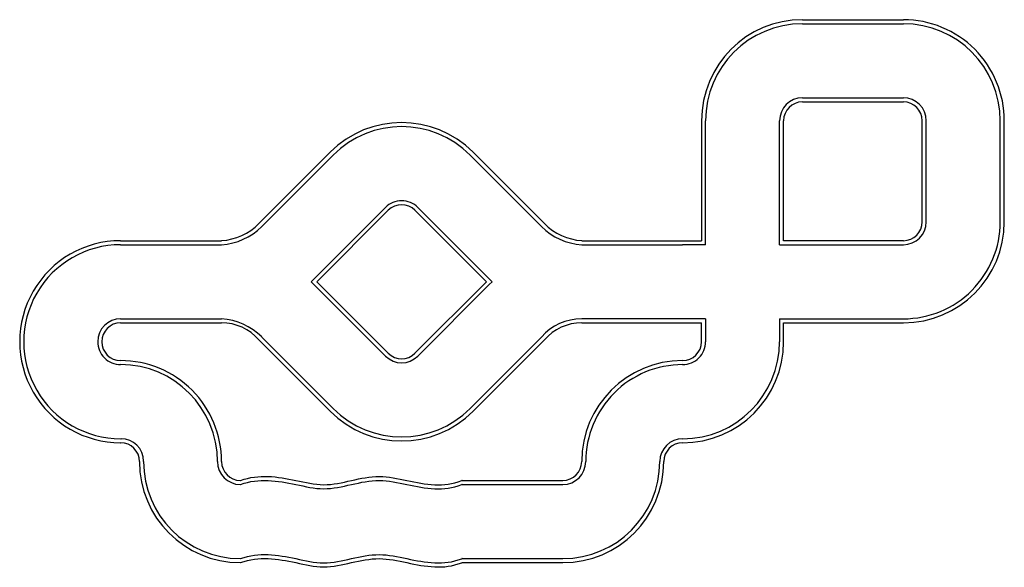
# Model space of a CAD drawing. Header units: millimetres. Extents: x -5945 to 1371, y -16438 to -12374.
import ezdxf

# ---------------------------------------------------------------- set-up
doc = ezdxf.new("R2010")
doc.units = ezdxf.units.MM

msp = doc.modelspace()

# ---------------------------------------------------------------- linework, layer by layer
at = {"color": 7, "linetype": 'Continuous', "lineweight": 25}
for p, q in [((-128.7, -12373.7), (-128.7, -12373.6)), ((-128.7, -12373.7), (621.3, -12373.7)), ((-128.7, -12403.7), (621.3, -12403.7)), ((-128.7, -12953.7), (621.3, -12953.7)), ((-128.7, -12983.7), (621.3, -12983.7)), ((-878.7, -13123.7), (-878.7, -14013.7)), ((-848.7, -14043.7), (-848.7, -13123.7)), ((-298.7, -14043.7), (-298.7, -13123.7)), ((-268.7, -14013.7), (-268.7, -13123.7)), ((761.3, -13873.7), (761.3, -13123.6)), ((791.3, -13873.7), (791.3, -13123.6)), ((1341.3, -13873.7), (1341.3, -13123.6)), ((1371.3, -13873.7), (1371.3, -13123.7)), ((-3637, -13357), (-4167.3, -13887.3)), ((-3615.7, -13378.2), (-4146, -13908.5)), ((-2597.6, -13378.2), (-2067.2, -13908.5)), ((-2576.3, -13357), (-2046, -13887.3)), ((-3226.8, -13767.1), (-3778.4, -14318.7)), ((-3205.6, -13788.3), (-3735.9, -14318.7)), ((-3007.6, -13788.3), (-2477.3, -14318.6)), ((-2986.4, -13767.1), (-2434.9, -14318.7)), ((1371.3, -13873.7), (1371.3, -13873.7)), ((-5194.6, -14013.7), (-4444.6, -14013.7)), ((-5194.6, -14043.7), (-4444.6, -14043.7)), ((-1768.7, -14013.7), (-878.7, -14013.7)), ((-1768.7, -14043.7), (-1018.7, -14043.7)), ((-848.7, -14043.7), (-1018.7, -14043.7)), ((-298.7, -14043.7), (621.3, -14043.7)), ((621.3, -14013.7), (-268.7, -14013.7)), ((-3226.9, -14870.2), (-3778.4, -14318.7)), ((-3205.6, -14849), (-3735.9, -14318.7)), ((-3007.7, -14849), (-2477.3, -14318.6)), ((-2456.1, -14339.9), (-2434.9, -14318.7)), ((-2986.4, -14870.2), (-2456.1, -14339.9)), ((-5194.6, -14593.7), (-4444.6, -14593.7)), ((-5194.6, -14623.7), (-4444.6, -14623.7)), ((-848.7, -14593.7), (-1768.7, -14593.7)), ((-1768.7, -14623.7), (-878.7, -14623.7)), ((-878.7, -14763.7), (-878.7, -14623.7)), ((-848.7, -14593.7), (-848.7, -14763.7)), ((-298.7, -14593.7), (-298.7, -14763.7)), ((-298.7, -14593.7), (621.3, -14593.7)), ((-268.7, -14623.7), (621.3, -14623.7)), ((-268.7, -14763.7), (-268.7, -14623.7)), ((621.3, -14593.7), (621.3, -14593.7)), ((621.3, -14623.7), (621.3, -14623.7)), ((-3637, -15280.3), (-4167.3, -14750)), ((-3615.8, -15259.1), (-4146.1, -14728.8)), ((-2597.5, -15259.1), (-2067.2, -14728.8)), ((-2576.3, -15280.3), (-2046, -14750)), ((-268.7, -14763.7), (-268.7, -14763.7)), ((-5194.3, -15483.7), (-5191.6, -15483.7)), ((-1018.7, -15483.7), (-1018.7, -15483.7)), ((-5194.6, -15513.7), (-5193.6, -15513.7)), ((-5054.6, -15653.7), (-5054.6, -15652.7)), ((-5024.6, -15652.8), (-5024.6, -15650.7)), ((-2656.8, -15793.7), (-1908.7, -15793.7)), ((-2656.8, -15823.7), (-1908.7, -15823.7)), ((-2656.7, -16373.7), (-1908.7, -16373.7)), ((-2656.7, -16403.7), (-1908.7, -16403.7)), ((-1908.7, -16403.7), (-1908.7, -16403.7))]:
    msp.add_line(p, q, dxfattribs=at)
at = {"color": 7, "linetype": 'Continuous', "lineweight": 25, "flags": 128}
msp.add_lwpolyline([(621.3, -12373.7), (621.3, -12373.7), (621.3, -12373.7), (621.3, -12373.7), (621.3, -12373.7), (621.3, -12373.7), (621.3, -12373.7), (621.3, -12373.7), (621.3, -12373.7)], dxfattribs=at)
at = {"color": 7, "linetype": 'Continuous', "lineweight": 25}
for centre, radius, start, end in [((-128.7, -13123.7), 750, 90.0001, 180), ((-128.7, -13123.7), 720, 90, 180), ((621.3, -13123.6), 750, 359.99952, 89.99993), ((621.3, -13123.6), 720, 0, 90), ((-128.7, -13123.7), 170, 90, 180), ((-128.7, -13123.7), 140, 90, 180), ((621.3, -13123.6), 170, 0, 90), ((621.3, -13123.6), 140, 0, 90), ((-3106.6, -13887.3), 750, 45, 135), ((-3106.6, -13887.2), 719.9, 45, 135), ((-3106.6, -13887.3), 170, 44.9976, 135), ((-3106.6, -13887.3), 140, 45, 135), ((-4474.8, -13579.8), 434.9, 273.98553, 315), ((-1738.4, -13579.8), 434.9, 225, 266.01413), ((621.3, -13873.7), 750, 270, 360), ((621.3, -13873.7), 720, 269.99965, 360), ((621.3, -13873.7), 140, 270, 360), ((621.3, -13873.7), 170, 270, 360), ((-4474.6, -13580), 464.7, 273.69934, 314.99934), ((-1738.6, -13580), 464.7, 225, 266.29338), ((-5194.6, -14763.7), 750, 90, 270.00014), ((-5194.6, -14763.7), 720, 90, 270.0274), ((-5194.6, -14763.7), 170, 90, 180), ((-5194.6, -14763.7), 140, 90, 180), ((-4474.7, -15057.3), 464.7, 45, 86.29338), ((-4444.6, -14991.2), 367.5, 41.01413, 90), ((-1768.7, -14991), 397.3, 90, 138.70732), ((-1768.7, -14991.2), 367.5, 90, 138.98587), ((-5194.6, -14763.7), 170, 180.00092, 270.00092), ((-5194.6, -14763.7), 140, 180.00112, 270.00014), ((-1018.7, -14763.7), 750, 270, 360), ((-1018.7, -14763.7), 720, 270, 360), ((-1018.7, -14763.7), 170, 269.9998, 0), ((-1018.7, -14763.7), 140, 270, 360), ((-3106.6, -14750), 140, 225, 315), ((-5194.6, -15653.7), 750, 0.00014, 90.00014), ((-3106.6, -14750), 170, 225, 315), ((-1018.7, -15653.7), 750, 90, 179.99976), ((-5194.6, -15653.7), 720, 359.99996, 89.99996), ((-1018.7, -15653.7), 720, 89.9998, 180), ((-3106.6, -14750), 750, 225, 315), ((-3106.6, -14750), 720, 225, 315), ((-5191.6, -15650.7), 167, 0, 90), ((-1018.7, -15653.7), 170, 90, 179.99951), ((-5193.6, -15652.7), 139, 0, 90), ((-1018.7, -15653.7), 140, 90, 179.9994), ((-4304.6, -15653.7), 750, 180.00032, 269.86528), ((-4304.6, -15653.7), 720, 179.93545, 269.85956), ((-4304.6, -15653.7), 170, 180.00092, 269.38081), ((-4304.6, -15653.7), 140, 180.00014, 269.24024), ((-1908.7, -15653.7), 750, 270, 359.99987), ((-1908.7, -15653.7), 720, 270, 359.99951), ((-1908.7, -15653.7), 170, 270, 360), ((-1908.7, -15653.7), 140, 270, 360), ((-4306.3, -15783.6), 10, 269.24024, 289.8309), ((-2656.8, -15803.7), 10, 90, 111.68709), ((-4306.3, -15813.6), 10, 269.38081, 289.83162), ((-2656.8, -15833.7), 10, 90, 111.68709), ((-4306.3, -16363.7), 10, 269.85956, 289.83411), ((-2656.7, -16383.7), 10, 90, 111.68709), ((-4306.3, -16393.7), 10, 269.86528, 289.83414), ((-2656.7, -16413.7), 10.1, 90, 111.68709)]:
    msp.add_arc(centre, radius, start, end, dxfattribs=at)
for points, knots in [([(-4302.9, -15793.1), (-4234.8, -15768.5), (-4097.8, -15754.1), (-3892, -15791.6), (-3685.9, -15841.5), (-3479.7, -15792.9), (-3273.4, -15749.1), (-3067, -15794.3), (-2862.8, -15835.4), (-2727.2, -15820.9), (-2660.5, -15794.4)], [0.0010124, 0.0010124, 0.0010124, 0.0010124, 0.1252074, 0.2504453, 0.3758306, 0.5012158, 0.6264537, 0.7516917, 0.8770769, 0.9989246, 0.9989246, 0.9989246, 0.9989246]), ([(-4302.9, -15823.1), (-4234.8, -15798.5), (-4097.8, -15784.1), (-3892, -15821.6), (-3685.9, -15871.5), (-3479.7, -15822.9), (-3273.4, -15779.1), (-3067, -15824.3), (-2862.8, -15865.4), (-2727.2, -15850.9), (-2660.5, -15824.4)], [0.001009, 0.001009, 0.001009, 0.001009, 0.1252075, 0.2504454, 0.3758306, 0.5012158, 0.6264538, 0.7516917, 0.8770769, 0.9989246, 0.9989246, 0.9989246, 0.9989246]), ([(-4303, -16373.1), (-4234.8, -16348.5), (-4097.8, -16334.1), (-3892, -16371.6), (-3685.8, -16421.5), (-3479.7, -16372.9), (-3273.3, -16329.1), (-3067, -16374.3), (-2862.8, -16415.4), (-2727.2, -16400.9), (-2660.4, -16374.4)], [0.0009971, 0.0009971, 0.0009971, 0.0009971, 0.1252078, 0.2504457, 0.3758309, 0.501216, 0.6264539, 0.7516918, 0.8770769, 0.9989246, 0.9989246, 0.9989246, 0.9989246]), ([(-4303, -16403.1), (-4234.8, -16378.5), (-4097.8, -16364.1), (-3892, -16401.6), (-3685.8, -16451.5), (-3479.7, -16402.9), (-3273.3, -16359.1), (-3067, -16404.3), (-2862.8, -16445.4), (-2727.2, -16430.9), (-2660.4, -16404.4)], [0.000997, 0.000997, 0.000997, 0.000997, 0.1252079, 0.2504457, 0.3758309, 0.5012161, 0.6264539, 0.7516918, 0.877077, 0.9989246, 0.9989246, 0.9989246, 0.9989246])]:
    msp.add_open_spline(points, degree=3, knots=knots, dxfattribs=at)

doc.saveas('drawing.dxf')
